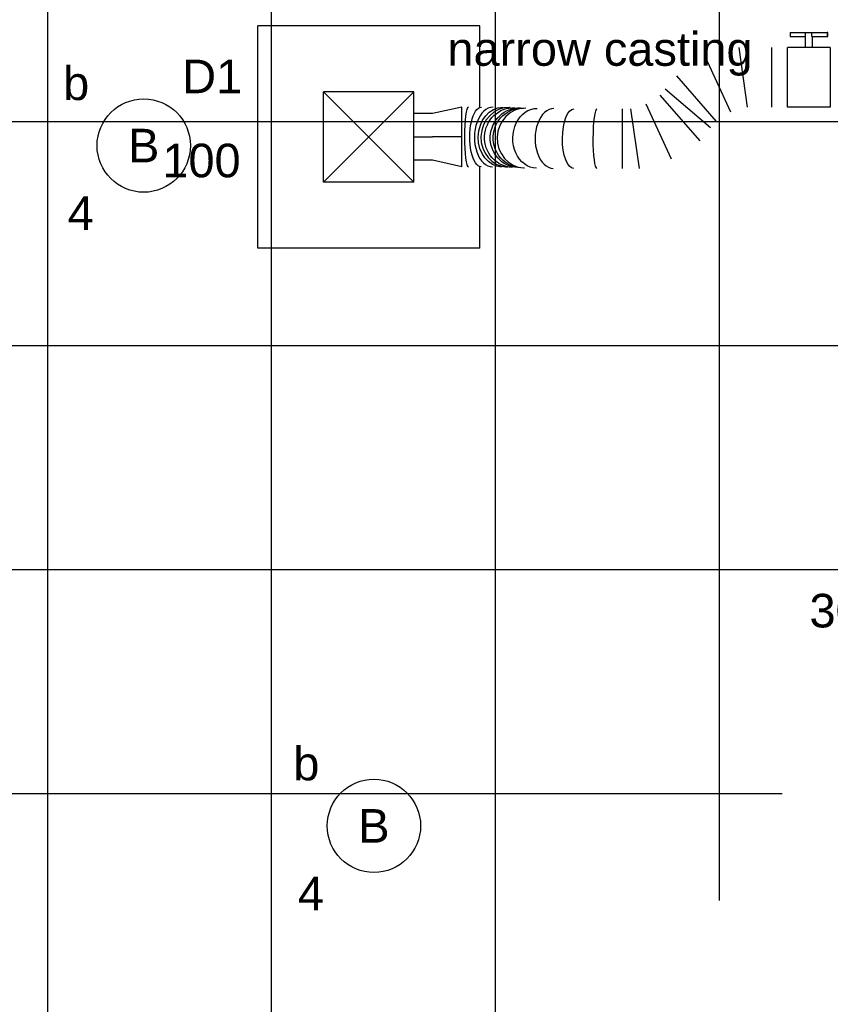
# Model space of a CAD drawing. Extents: x -132501 to 411300, y -42818 to 427495.
# Tile 67 of 256: x 12132 to 14304, y 24348 to 26986. Entities that reach past the tile are written whole.
import ezdxf
from ezdxf.enums import TextEntityAlignment as Align

# ---------------------------------------------------------------- set-up
doc = ezdxf.new("R2010")
doc.units = 0
doc.header["$LTSCALE"] = 50
doc.linetypes.add('CENTER2', pattern=[28.575000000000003, 19.05, -3.175, 3.175, -3.175])
doc.layers.get('0').update_dxf_attribs({"linetype": 'CONTINUOUS'})
for name, color, linetype in [('45 Plafond 2D arcering', 7, 'CONTINUOUS'), ('EL6222--', 3, 'CONTINUOUS'), ('EL6311--', 3, 'CONTINUOUS'), ('WL524---', 90, 'CONTINUOUS'), ('WL570---_TOEVOER', 3, 'CONTINUOUS'), ('WL570---_TOEVOER_RST', 2, 'CONTINUOUS'), ('WL570---_TOEVOER_RST_HL', 1, 'CONTINUOUS'), ('WM570---_TOEVOER_PR', 1, 'CONTINUOUS'), ('WM570---_TOEVOER_RST_PR', 1, 'CONTINUOUS')]:
    doc.layers.add(name, color=color, linetype=linetype)
doc.styles.add('BURO-018', font='ARIAL.TTF', dxfattribs={"height": 63})

# ---------------------------------------------------------------- blocks, each defined once
blk = doc.blocks.new('1115B3A')
at = {"color": 0, "linetype": 'Continuous'}
blk.add_circle((0, 0), 2.5, dxfattribs=at)
at = {"color": 0, "linetype": 'Continuous', "style": 'BURO-018'}
for tag, p in [('E_GKAST', (0, 8)), ('E_GROEP', (0, 5)), ('E_SGROEP', (4.5, 5)), ('E_ARMCODE', (0, 0)), ('E_SLET', (4.5, -1))]:
    blk.add_attdef(tag, text='', height=1.8, dxfattribs=at).set_placement(p, align=Align.MIDDLE)
blk = doc.blocks.new('*U268')
at = {"color": 0, "ltscale": 10}
for p, q in [((420.6193470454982, 84.55922262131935, -2930), (397.4730763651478, 244.5592226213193, -2930)), ((442.5220526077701, 244.5592226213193, -2930), (442.5220526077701, 84.55922262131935, -2930)), ((706.7123572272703, 242.7440108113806, -2930), (705.024540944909, 242.7990856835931, -2930)), ((872.892549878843, 239.8929756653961, -2930), (872.892549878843, 79.89297566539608, -2930)), ((311.06891223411, 219.0256865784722, -2930), (378.6098470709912, 72.14487786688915, -2930)), ((341.8408249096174, 48.33410188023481, -2930), (235.4432411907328, 170.0522353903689, -2930)), ((206.1201136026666, 135.8533399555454, -2930), (327.5839897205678, 31.70667991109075, -2930)), ((297.4514049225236, -3.436267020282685, -2930), (191.0538212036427, 118.2818664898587, -2930)), ((0, 79.99999999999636, -2930), (-1.959434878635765e-14, -80.00000000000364, -2930)), ((42.32811874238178, 79.99999999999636, -2930), (42.32811874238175, -80.00000000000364, -2930)), ((130.948778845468, -80.00000000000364, -2930), (107.802508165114, 79.99999999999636, -2930)), ((152.1971723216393, 93.11919128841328, -2930), (219.7381071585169, -53.76161742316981, -2930)), ((743.2804469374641, 80.94729495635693, -2930), (744.9682632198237, 80.892220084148, -2930))]:
    blk.add_line(p, q, dxfattribs=at)
for centre, major_axis, ratio, start_param, end_param in [((510.8677059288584, 164.5592226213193, -2930), (-0.1262143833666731, -79.99999825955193), 0.1322130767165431, 6.282976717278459, 9.424569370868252), ((627.046081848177, 163.9923760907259, -2930), (-0.7442091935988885, -79.99669334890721), 0.616254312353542, 6.281645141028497, 9.423237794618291), ((703.2595123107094, 162.8184627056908, -2930), (-2.609103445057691, -79.95819327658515), 0.9337733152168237, 0.01130316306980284, 3.130289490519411), ((746.733291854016, 160.8728430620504, -2930), (2.609103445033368, 79.95819327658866), 0.9337733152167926, 3.152895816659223, 6.2718821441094), ((789.6335534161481, 160.2120515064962, -2930), (0.7442091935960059, 79.99669334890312), 0.6162543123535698, 3.143132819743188, 6.284725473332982), ((855.0299367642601, 159.8929756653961, -2930), (0.1262143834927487, 79.99999826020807), 0.1322130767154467, 3.14180124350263, 6.283393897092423)]:
    blk.add_ellipse(centre, major_axis=major_axis, ratio=ratio, start_param=start_param, end_param=end_param, dxfattribs=at)
at = {"color": 0, "ltscale": 10, "extrusion": (0, 0, -1)}
for centre, major_axis, ratio, start_param, end_param in [((572.1534771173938, 164.3658434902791, -2930), (0.3983530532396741, 79.99912131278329), 0.3875521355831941, 6.282478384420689, 9.424071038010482), ((671.7727755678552, 163.4644886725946, -2930), (1.292607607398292, 79.9898267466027), 0.8025996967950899, 6.279688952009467, 9.421281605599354), ((711.3008674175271, 162.4585809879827, -2930), (3.57672903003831, 79.92000381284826), 0.9672941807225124, 0, 3.141592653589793), ((764.457060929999, 160.5091974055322, -2930), (-1.292607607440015, -79.98982674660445), 0.8025996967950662, 3.145089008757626, 6.286681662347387)]:
    blk.add_ellipse(centre, major_axis=major_axis, ratio=ratio, start_param=start_param, end_param=end_param, dxfattribs=at)
at = {"color": 0, "ltscale": 10, "extrusion": (0, 0, -0.9999999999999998)}
for centre in [(719.0273611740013, 162.1127905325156, -2930), (734.4803486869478, 161.4212096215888, -2930)]:
    blk.add_ellipse(centre, major_axis=(3.576729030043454, 79.9200038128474), ratio=0.9672941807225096, start_param=0, end_param=3.141592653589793, dxfattribs=at)
at = {"color": 0, "ltscale": 10, "extrusion": (0, 0, -0.9999999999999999)}
blk.add_ellipse((820.5324000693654, 160.0018280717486, -2930), major_axis=(-0.3983530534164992, -79.999121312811), ratio=0.3875521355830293, start_param=3.142299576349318, end_param=6.283892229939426, dxfattribs=at)
at = {"layer": 'WM570---_TOEVOER_PR', "color": 1, "style": 'BURO-018'}
blk.add_attdef('POSNR', text='', height=90, dxfattribs=at).set_placement((0, 0), align=Align.MIDDLE)
blk = doc.blocks.new('*U269')
at = {"color": 2, "ltscale": 10}
for p, q in [((-57.25, 79.99999999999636, -2930), (57.25, 79.99999999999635, -2930)), ((-57.25, -80.00000000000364, -2930), (-57.24999999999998, 79.99999999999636, -2930)), ((57.25, 79.99999999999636, -2930), (57.24999999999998, -80.00000000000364, -2930)), ((-57.25, -80.00000000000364, -2930), (-9.54166666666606, -80.00000000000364, -2930)), ((-9.54166666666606, -80.00000000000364, -2930), (-9.541666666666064, -109.333333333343, -2930)), ((9.54166666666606, -80.00000000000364, -2930), (9.541666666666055, -120.0000000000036, -2930)), ((9.54166666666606, -80.00000000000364, -2930), (57.25, -80.00000000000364, -2930)), ((-50.24662103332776, -109.333333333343, -2930), (-50.24662103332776, -120.0000000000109, -2930)), ((-48.913287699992, -109.333333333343, -2930), (-50.24662103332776, -109.333333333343, -2930)), ((-50.24662103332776, -120.0000000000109, -2930), (-48.91328769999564, -120.0000000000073, -2930)), ((-7.515583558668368, -109.333333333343, -2930), (-48.913287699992, -109.333333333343, -2930)), ((-48.91328769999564, -120.0000000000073, -2930), (-48.913287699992, -109.333333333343, -2930)), ((-7.515583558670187, -120.0000000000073, -2930), (-48.91328769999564, -120.0000000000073, -2930)), ((-7.515583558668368, -109.333333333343, -2930), (-7.515583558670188, -120.0000000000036, -2930)), ((9.54166666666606, -120.0000000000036, -2930), (-7.515583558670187, -120.0000000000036, -2930)), ((50.24662103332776, -109.333333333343, -2930), (9.54166666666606, -109.333333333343, -2930)), ((50.24662103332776, -120.0000000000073, -2930), (9.54166666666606, -120.0000000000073, -2930)), ((50.24662103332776, -120.0000000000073, -2930), (50.24662103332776, -109.333333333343, -2930))]:
    blk.add_line(p, q, dxfattribs=at)
blk.add_spline([(-9.492711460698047, -79.99417583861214, -2930), (-9.34634818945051, -79.97693931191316, -2930), (-9.104078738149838, -79.94898902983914, -2930), (-8.768389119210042, -79.91145878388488, -2930), (-8.34272396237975, -79.86587281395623, -2930), (-7.831451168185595, -79.81408537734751, -2930), (-7.239817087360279, -79.75820677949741, -2930), (-6.573892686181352, -79.7005185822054, -2930), (-5.840511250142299, -79.64338119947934, -2930), (-5.047198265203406, -79.58913749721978, -2930), (-4.202094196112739, -79.54001629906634, -2930), (-3.313870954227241, -79.49803983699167, -2930), (-2.391642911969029, -79.46493914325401, -2930), (-1.444873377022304, -79.44208114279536, -2930), (-0.4832774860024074, -79.43041076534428, -2930), (0.4832774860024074, -79.43041076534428, -2930), (1.444873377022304, -79.44208114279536, -2930), (2.391642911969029, -79.46493914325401, -2930), (3.313870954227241, -79.49803983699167, -2930), (4.202094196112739, -79.54001629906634, -2930), (5.047198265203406, -79.58913749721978, -2930), (5.840511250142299, -79.64338119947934, -2930), (6.573892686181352, -79.7005185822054, -2930), (7.239817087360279, -79.75820677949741, -2930), (7.831451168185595, -79.81408537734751, -2930), (8.34272396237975, -79.86587281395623, -2930), (8.768389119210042, -79.91145878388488, -2930), (9.104078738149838, -79.94898902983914, -2930), (9.34634818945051, -79.97693931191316, -2930), (9.492711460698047, -79.99417583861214, -2930), (9.54166666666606, -80.00000000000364, -2930)], degree=3, dxfattribs=at)
at = {"layer": 'WL570---_TOEVOER', "color": 1, "style": 'BURO-018'}
blk.add_attdef('I', text='', height=90, dxfattribs=at).set_placement((0, 0), align=Align.MIDDLE)
at = {"layer": 'WM570---_TOEVOER_PR', "color": 1, "style": 'BURO-018'}
blk.add_attdef('POSNR', text='', height=90, dxfattribs=at).set_placement((0, 0), align=Align.MIDDLE)
blk = doc.blocks.new('*U270')
at = {"color": 0, "ltscale": 10}
for p, q in [((0, 79.99999999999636, -2532), (78.17000000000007, 62.49999999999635, -2532)), ((0, 79.99999999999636, -2532), (-1.959434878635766e-14, -80.00000000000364, -2532)), ((78.17000000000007, 62.49999999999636, -2532), (128.1700000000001, 62.49999999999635, -2532)), ((0, -80.00000000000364, -2532), (78.17000000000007, -62.50000000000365, -2532)), ((78.17000000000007, -62.50000000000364, -2532), (128.1700000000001, -62.50000000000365, -2532))]:
    blk.add_line(p, q, dxfattribs=at)
at = {"layer": 'WL570---_TOEVOER_RST_HL', "linetype": 'CENTER2'}
for p, q in [((0, -3.637978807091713e-12, -2532), (78.17000000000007, -3.647551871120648e-12, -2532)), ((128.1700000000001, -3.637978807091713e-12, -2532), (78.17000000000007, -3.631855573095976e-12, -2532))]:
    blk.add_line(p, q, dxfattribs=at)
blk.add_circle((0, -3.637978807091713e-12, -2532), 0.075, dxfattribs=at)
at = {"layer": 'WM570---_TOEVOER_RST_PR', "color": 1, "style": 'BURO-018'}
blk.add_attdef('POSNR', text='', height=90, dxfattribs=at).set_placement((0, 0), align=Align.MIDDLE)
blk = doc.blocks.new('*U380')
at = {"color": 0, "ltscale": 10}
for p, q in [((297.5, 297.5, -2520), (-297.5, 297.5, -2520)), ((-297.5, -297.5, -2520), (-297.5, 297.5, -2520)), ((297.5, 79.90426245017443, -2520), (297.5, 297.5, -2520)), ((121, 121, -2520), (-121, 121, -2520)), ((-121, -121, -2520), (-121, 121, -2520)), ((121, -121, -2520), (-121, 121, -2520)), ((-121, -121, -2520), (121, 121, -2520)), ((121, -121, -2520), (121, 121, -2520)), ((297.5, -297.5, -2520), (297.5, -80.09653405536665, -2520)), ((121, -121, -2520), (-121, -121, -2520)), ((297.5, -297.5, -2520), (-297.5, -297.5, -2520))]:
    blk.add_line(p, q, dxfattribs=at)
at = {"layer": 'WL570---_TOEVOER_RST_HL', "linetype": 'CENTER2'}
blk.add_circle((0, 0, -2520), 0.075, dxfattribs=at)
at = {"layer": 'WL570---_TOEVOER_RST', "color": 1, "style": 'BURO-018'}
for tag in ['MC', 'Q']:
    blk.add_attdef(tag, text='', height=90, dxfattribs=at).set_placement((0, 0), align=Align.MIDDLE)
at = {"layer": 'WM570---_TOEVOER_RST_PR', "color": 1, "style": 'BURO-018'}
blk.add_attdef('POSNR', text='', height=90, dxfattribs=at).set_placement((0, 0), align=Align.MIDDLE)
blk = doc.blocks.new('GAFGHYHY')
at = {"layer": '45 Plafond 2D arcering', "linetype": 'Continuous'}
h = blk.add_hatch(dxfattribs=at)
h.set_pattern_fill('RASTER_600_0002', color=8, style=0, pattern_type=2)
h.set_pattern_definition([(0, (329606.6039655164, 263113.0164054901), (0, 600), []), (90, (329606.6039655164, 263113.0164054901), (-600, 0), [])])
h.paths.add_polyline_path([(314958.4484486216, 262579.1641033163), (311651.3856012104, 262579.1641033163), (311651.3856012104, 260865.8213427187), (318334.3856012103, 260865.8213427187), (318334.3856012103, 255497.548901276), (322319.3858894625, 254963.888382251), (325862.8856012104, 254725.6584581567), (325862.8856012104, 257249.2687077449), (333290.8856012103, 257249.2687077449), (333290.8856012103, 254942.5259475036), (336798.324696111, 255489.678399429), (340391.3464691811, 256042.0766862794), (347581.1320038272, 257147.4485607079), (347540.0042540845, 258187.0408377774), (344346.2374735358, 258187.0408377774), (344274.0276694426, 258060.1071111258, -0.2927741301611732), (338835.1502440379, 268360.9548132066), (333245.8043765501, 267502.245652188), (329585.4417988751, 267292.1290713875), (328865.1988823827, 267293.5379741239, 0.01313377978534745), (328865.6683573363, 267533.5375149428), (329496.8869935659, 267532.3027569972), (329497.1041820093, 270676.7641032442), (328743.0875005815, 270676.7641032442), (328743.0875005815, 270841.7641032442), (329497.1055634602, 270841.7641032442), (329497.1055634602, 272301.7641032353), (326028.5856012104, 272301.7641032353), (326028.5856012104, 270841.7641032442), (326783.0875005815, 270841.7641032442), (326783.0875005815, 270676.7641032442), (326008.5856012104, 270676.7641032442), (315530.2996312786, 270676.7641032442, -0.06356526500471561), (316101.1455684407, 268525.0756693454), (316090.0725138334, 268527.2530816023, -0.003566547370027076), (316103.7128682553, 268406.4108793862), (316579.7973396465, 268479.8951624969), (316533.0012536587, 268710.3932426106), (316693.973066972, 268745.3050008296, -0.1356799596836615), (316433.9819192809, 263929.0466205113), (316277.9569696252, 263980.9998569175), (316414.7757330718, 264431.9906666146), (314732.6044793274, 264431.9906666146, 0.01816797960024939)], flags=0)
h.paths.add_polyline_path([(325877.1581249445, 261732.8260382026, -51.8167411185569), (326135.6591064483, 261974.1158924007), (326121.4581252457, 261988.1989365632), (325864.0853531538, 261747.9621750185)], flags=0)
h.paths.add_polyline_path([(329466.0667907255, 263438.9307410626, -0.9999999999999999), (335716.0667907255, 263438.9307410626, -0.9999999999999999)], flags=0)
h.paths.add_polyline_path([(339101.6930176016, 258177.7519564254, -0.9999999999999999), (333851.6930176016, 258177.7519564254, -0.9999999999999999)], flags=0)

msp = doc.modelspace()

# ---------------------------------------------------------------- block references
at = {"layer": 'EL6311--'}
ref = msp.add_blockref('1115B3A', (12464.38755208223, 26648.70130065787), dxfattribs=dict(at, xscale=50.00000000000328, yscale=50.00000000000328, zscale=50, rotation=181.9948371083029))
ref.add_attrib('E_ARMCODE', 'B', dxfattribs={"layer": '0', "color": 1, "linetype": 'Continuous', "height": 90, "style": 'BURO-018'}).set_placement((12464.38755208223, 26648.70130065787), align=Align.MIDDLE)
ref.add_attrib('E_SLET', 'b', dxfattribs={"layer": '0', "color": 1, "linetype": 'Continuous', "height": 90, "style": 'BURO-018'}).set_placement((12283.40195537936, 26817.50359266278), align=Align.MIDDLE)
ref.add_attrib('E_GROEP', '4', dxfattribs={"layer": '0', "color": 1, "linetype": 'Continuous', "height": 90, "style": 'BURO-018'}).set_placement((12295.58526007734, 26467.71570395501), align=Align.MIDDLE)
ref = msp.add_blockref('1115B3A', (13081.00888839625, 24826.3865452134), dxfattribs=dict(at, xscale=50.00000000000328, yscale=50.00000000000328, zscale=50, rotation=181.9948371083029))
ref.add_attrib('E_ARMCODE', 'B', dxfattribs={"layer": '0', "color": 1, "linetype": 'Continuous', "height": 90, "style": 'BURO-018'}).set_placement((13081.00888839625, 24826.3865452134), align=Align.MIDDLE)
ref.add_attrib('E_SLET', 'b', dxfattribs={"layer": '0', "color": 1, "linetype": 'Continuous', "height": 90, "style": 'BURO-018'}).set_placement((12900.02329169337, 24995.1888372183), align=Align.MIDDLE)
ref.add_attrib('E_GROEP', '4', dxfattribs={"layer": '0', "color": 1, "linetype": 'Continuous', "height": 90, "style": 'BURO-018'}).set_placement((12912.20659639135, 24645.40094851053), align=Align.MIDDLE)
at = {"layer": 'WL524---'}
msp.add_blockref('GAFGHYHY', (-304837.0444749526, -242743.8149120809), dxfattribs=at)
at = {"layer": 'WL570---_TOEVOER', "rotation": 180}
for name, p in [('*U269', (14246.40331581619, 26831.74865099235, 2930)), ('*U268', (14189.15331581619, 26831.74865099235, 2930))]:
    msp.add_blockref(name, p, dxfattribs=at)
at = {"layer": 'WL570---_TOEVOER_RST'}
ref = msp.add_blockref('*U380', (13067.09076593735, 26671.85567532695, 2520), dxfattribs=at)
ref.add_attrib('Q', '100', dxfattribs={"color": 1, "height": 90, "style": 'BURO-018'}).set_placement((12619.07593481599, 26608.80301567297), align=Align.MIDDLE)
ref.add_attrib('MC', 'D1', dxfattribs={"color": 1, "height": 90, "style": 'BURO-018'}).set_placement((12647.77083977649, 26833.98336593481), align=Align.MIDDLE)
at = {"layer": 'WL570---_TOEVOER_RST', "rotation": 180}
msp.add_blockref('*U270', (13316.26076593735, 26671.85567532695, 2532), dxfattribs=at)

# ---------------------------------------------------------------- texts
at = {"layer": 'EL6222--', "color": 1, "style": 'BURO-018'}
for s, p in [('narrow casting', (13277.89963975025, 26862.44649228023)), ('300+', (14247.9127152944, 25357.98304802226))]:
    msp.add_text(s, height=90, dxfattribs=at).set_placement(p)

doc.saveas('drawing.dxf')
